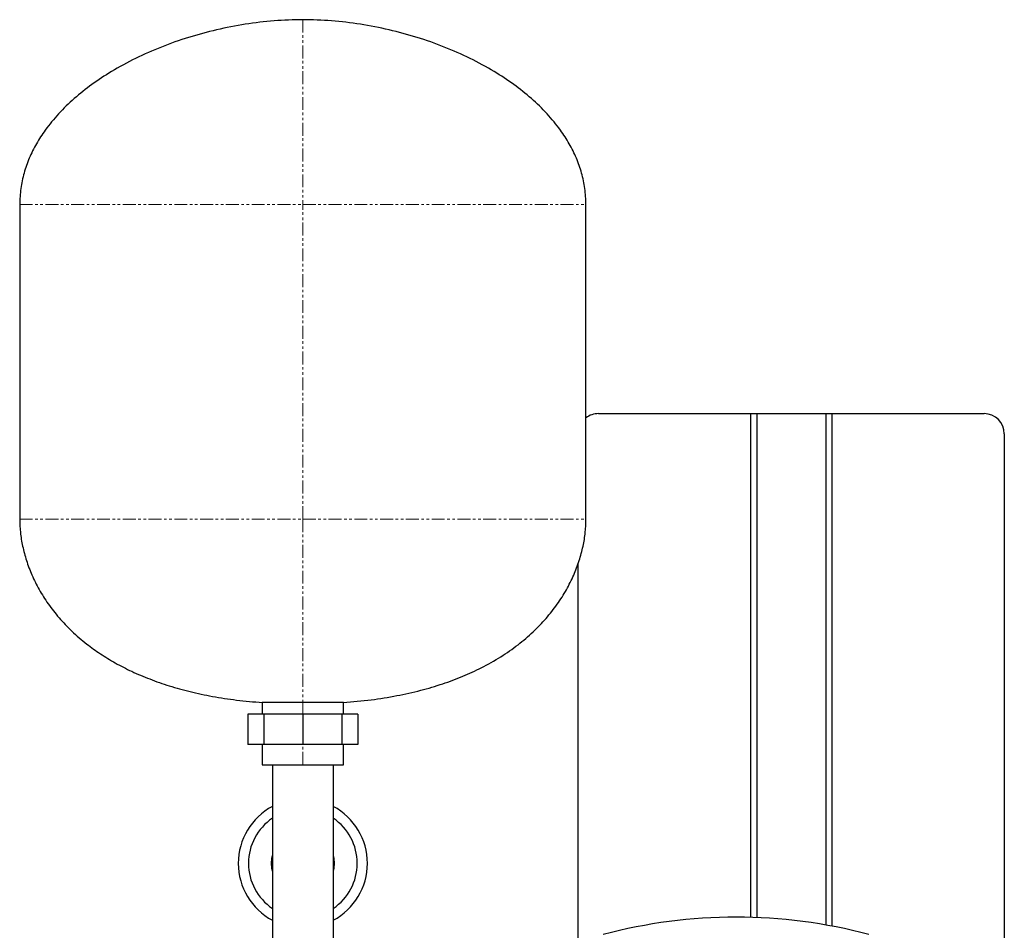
# Model space of a CAD drawing. Header units: millimetres. Extents: x -6 to 1212, y 32 to 835.
# Tile 2 of 3: x 217 to 702, y 386 to 835. Entities that reach past the tile are written whole.
import ezdxf

# ---------------------------------------------------------------- set-up
doc = ezdxf.new("R2010")
doc.units = ezdxf.units.MM
doc.linetypes.add('PHANTOM', pattern=[12.7, 6.35, -1.27, 1.27, -1.27, 1.27, -1.27])

msp = doc.modelspace()

# ---------------------------------------------------------------- linework, layer by layer
at = {"color": 7, "linetype": 'Continuous', "lineweight": 25}
for p, q in [((216.61, 743.91), (216.61, 588.91)), ((495.61, 588.91), (495.61, 743.91)), ((501.71, 640.91), (576.71, 640.91)), ((576.71, 640.91), (576.71, 392.81)), ((576.71, 640.91), (579.71, 640.91)), ((579.71, 640.91), (579.71, 392.71)), ((579.71, 640.91), (613.71, 640.91)), ((613.71, 640.91), (613.71, 389.06)), ((613.71, 640.91), (616.71, 640.91)), ((616.71, 640.91), (691.71, 640.91)), ((616.71, 640.91), (616.71, 388.51)), ((701.71, 630.91), (701.71, 370.91)), ((491.71, 376.42), (491.71, 567.03)), ((336.11, 498.61), (336.11, 492.91)), ((356.11, 498.61), (336.11, 498.61)), ((376.11, 498.61), (356.11, 498.61)), ((376.11, 492.91), (376.11, 498.61)), ((329.05, 492.91), (329.05, 477.91)), ((336.97, 492.91), (329.05, 492.91)), ((336.97, 492.91), (336.97, 477.91)), ((356.11, 492.91), (336.97, 492.91)), ((356.11, 492.91), (356.11, 477.91)), ((375.24, 492.91), (356.11, 492.91)), ((375.24, 492.91), (375.24, 477.91)), ((383.17, 492.91), (375.24, 492.91)), ((383.17, 492.91), (383.17, 477.91)), ((336.97, 477.91), (329.05, 477.91)), ((336.11, 477.91), (336.11, 467.91)), ((356.11, 477.91), (336.97, 477.91)), ((375.24, 477.91), (356.11, 477.91)), ((383.17, 477.91), (375.24, 477.91)), ((376.11, 467.91), (376.11, 477.91)), ((336.11, 467.91), (356.11, 467.91)), ((341.11, 467.91), (341.11, 419.41)), ((356.11, 467.91), (376.11, 467.91)), ((371.11, 467.91), (371.11, 419.41)), ((341.11, 419.41), (341.11, 370.91)), ((371.11, 419.41), (371.11, 370.91))]:
    msp.add_line(p, q, dxfattribs=at)
at = {"color": 8, "linetype": 'PHANTOM', "lineweight": 18}
for p, q in [((216.61, 743.91), (356.11, 743.91)), ((356.11, 743.91), (495.61, 743.91)), ((356.11, 588.91), (356.11, 743.91)), ((216.61, 588.91), (356.11, 588.91)), ((356.11, 588.91), (495.61, 588.91)), ((356.11, 492.91), (356.11, 498.61)), ((356.11, 467.91), (356.11, 477.91))]:
    msp.add_line(p, q, dxfattribs=at)
at = {"color": 7, "linetype": 'Continuous', "lineweight": 25, "flags": 128}
for points in [[(340.61, 419.41), (340.8, 421.84), (341.11, 423.32)], [(371.11, 423.32), (371.42, 421.84), (371.61, 419.41)], [(341.11, 415.51), (340.8, 416.99), (340.61, 419.41)], [(371.61, 419.41), (371.42, 416.99), (371.11, 415.51)]]:
    msp.add_lwpolyline(points, dxfattribs=at)
at = {"color": 7, "linetype": 'Continuous', "lineweight": 25}
for centre, radius, start, end in [((501.71, 630.91), 10, 90, 127.5895), ((691.71, 630.91), 10, 0, 90), ((356.11, 419.41), 31.8, 118.1446, 180), ((356.11, 419.41), 31.8, 0, 61.8554), ((356.11, 419.41), 26.8, 124.0352, 180), ((356.11, 419.41), 26.8, 0, 55.9648), ((356.11, 419.41), 31.8, 180, 241.8554), ((356.11, 419.41), 26.8, 180, 235.9648), ((356.11, 419.41), 26.8, 304.0352, 0), ((356.11, 419.41), 31.8, 298.1446, 0), ((569.57, 138.41), 254.51, 75.0977, 104.9023)]:
    msp.add_arc(centre, radius, start, end, dxfattribs=at)
for points, knots in [([(356.11, 834.91), (351.39, 834.8), (341.9, 834.57), (327.7, 832.82), (313.61, 830.1), (299.8, 826.35), (286.44, 821.65), (273.72, 816.05), (262.28, 809.85), (252.19, 803.2), (243.45, 796.28), (235.71, 788.8), (229.5, 781.28), (224.72, 773.91), (221.18, 766.81), (218.59, 759.43), (216.92, 751.76), (216.71, 746.54), (216.61, 743.91)], [0, 0, 0, 0, 0.077758, 0.156431, 0.235453, 0.314225, 0.392144, 0.468629, 0.543151, 0.606406, 0.667613, 0.726675, 0.78365, 0.827907, 0.87124, 0.914018, 0.956734, 1, 1, 1, 1]), ([(495.61, 743.91), (495.5, 746.54), (495.29, 751.76), (493.62, 759.43), (491.03, 766.81), (487.49, 773.91), (482.71, 781.28), (476.5, 788.8), (468.76, 796.28), (460.02, 803.2), (449.93, 809.85), (438.49, 816.05), (425.77, 821.65), (412.41, 826.35), (398.6, 830.1), (384.51, 832.82), (370.31, 834.57), (360.82, 834.8), (356.11, 834.91)], [0, 0, 0, 0, 0.043266, 0.085982, 0.12876, 0.172093, 0.21635, 0.273325, 0.332387, 0.393594, 0.456849, 0.531371, 0.607856, 0.685775, 0.764547, 0.843569, 0.922242, 1, 1, 1, 1]), ([(216.61, 588.91), (216.68, 586.74), (216.82, 582.27), (217.97, 575.46), (219.84, 568.43), (222.55, 561.27), (226.13, 554.12), (230.59, 547.06), (235.97, 540.18), (242.33, 533.52), (249.2, 527.63), (256.4, 522.47), (263.79, 517.96), (271.92, 513.8), (280.8, 510.03), (290.4, 506.7), (300.72, 503.85), (311.78, 501.51), (323.65, 499.68), (331.87, 498.97), (336.11, 498.61)], [0, 0, 0, 0, 0.039555, 0.081422, 0.125557, 0.17196, 0.2207, 0.27098, 0.323857, 0.379618, 0.438622, 0.488458, 0.540897, 0.596213, 0.654698, 0.716662, 0.781214, 0.849742, 0.922564, 1, 1, 1, 1]), ([(376.11, 498.61), (380.67, 499), (389.5, 499.77), (402.22, 501.83), (413.99, 504.45), (424.85, 507.66), (434.81, 511.37), (444.4, 515.77), (453.53, 520.92), (462.06, 526.85), (469.52, 533.18), (475.98, 539.87), (481.47, 546.83), (486.02, 553.99), (489.63, 561.21), (492.36, 568.38), (494.24, 575.43), (495.39, 582.26), (495.54, 586.74), (495.61, 588.91)], [0, 0, 0, 0, 0.08342, 0.161488, 0.234609, 0.303181, 0.367595, 0.428228, 0.495317, 0.558205, 0.617391, 0.673312, 0.727386, 0.778747, 0.827619, 0.874143, 0.918387, 0.960355, 1, 1, 1, 1])]:
    msp.add_open_spline(points, degree=3, knots=knots, dxfattribs=at)
at = {"color": 8, "linetype": 'PHANTOM', "lineweight": 18}
for points in [[(356.11, 834.91), (356.11, 834.91), (356.11, 797.06), (356.11, 743.91)], [(356.11, 588.91), (356.11, 555.32), (356.11, 505.07), (356.11, 498.61)]]:
    msp.add_open_spline(points, degree=3, dxfattribs=at)

doc.saveas('drawing.dxf')
